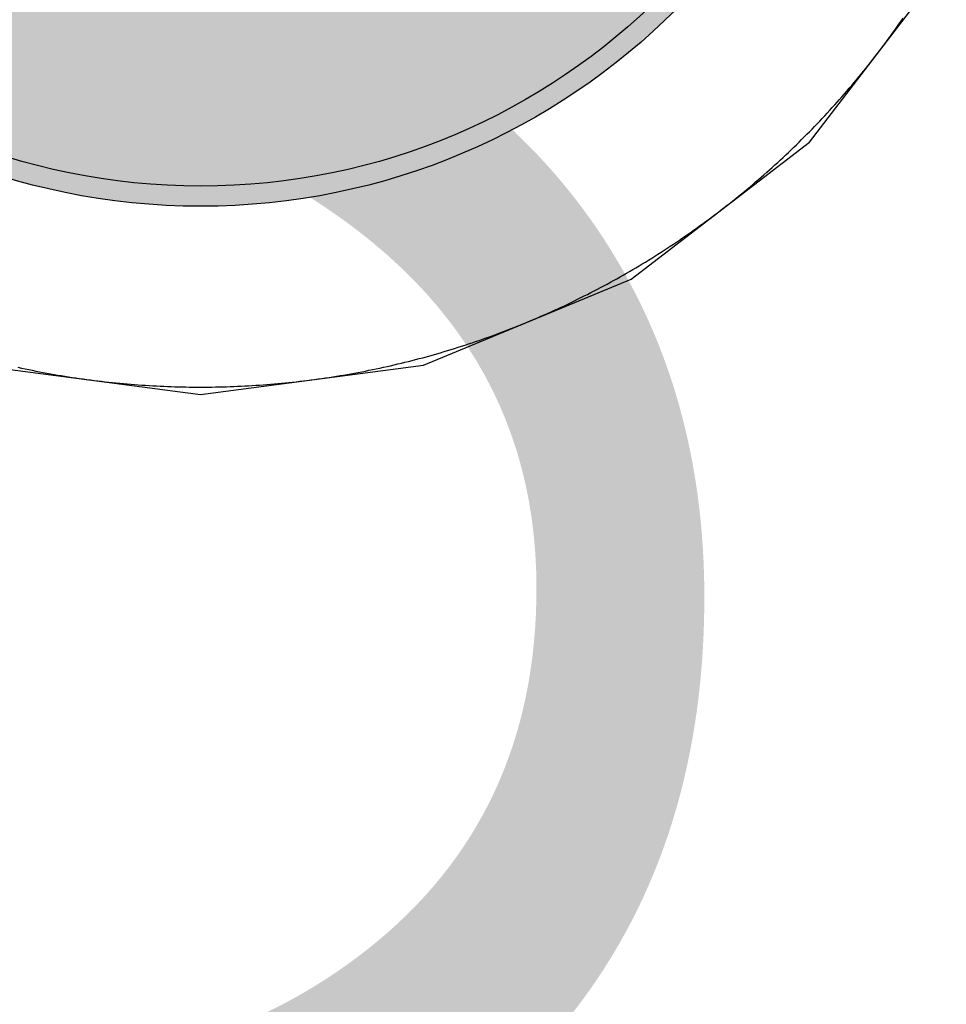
# Model space of a CAD drawing. Header units: millimetres. Extents: x -1.5 to 11.1, y -3 to 5.
# Tile 125 of 256: x 1.041 to 1.0871, y 2.0268 to 2.0758. Entities that reach past the tile are written whole.
import ezdxf

# ---------------------------------------------------------------- set-up
doc = ezdxf.new("R2010")
doc.units = ezdxf.units.MM
doc.header["$MEASUREMENT"] = 0
for name, color, linetype, true_color in [('BottomLayer', 5, 'Continuous', 0x0000ff), ('BottomSolder', 6, 'Continuous', 0xff00ff), ('Metal_2', 7, 'Continuous', 0x7f0000), ('Metal_3', 7, 'Continuous', 0x3f7f00), ('TopLayer', 1, 'Continuous', 0xff0000), ('TopOverlay', 2, 'Continuous', 0xffff00), ('TopSolder', 7, 'Continuous', 0x7f007f)]:
    doc.layers.add(name, color=color, linetype=linetype, true_color=true_color)
doc.styles.add('textstyle90', font='txt')

# ---------------------------------------------------------------- blocks, each defined once
blk = doc.blocks.new('USB_I_________5')
at = {"layer": 'BottomLayer', "true_color": 0x0000ff}
h = blk.add_hatch(color=5, dxfattribs=at)
edge = h.paths.add_edge_path(flags=0)
edge.add_arc((0.4, 0.4), 0.0325, 0, 360)
at = {"layer": 'BottomSolder', "true_color": 0xff00ff}
h = blk.add_hatch(color=6, dxfattribs=at)
edge = h.paths.add_edge_path(flags=0)
edge.add_arc((0.4, 0.4), 0.0335, 0, 360)
at = {"layer": 'Metal_2', "true_color": 0x7f0000}
h = blk.add_hatch(color=16, dxfattribs=at)
edge = h.paths.add_edge_path(flags=0)
edge.add_arc((0.4, 0.4), 0.0325, 0, 360)
at = {"layer": 'Metal_3', "true_color": 0x3f7f00}
h = blk.add_hatch(color=76, dxfattribs=at)
edge = h.paths.add_edge_path(flags=0)
edge.add_arc((0.4, 0.4), 0.0325, 0, 360)
at = {"layer": 'TopLayer', "true_color": 0xff0000}
h = blk.add_hatch(color=1, dxfattribs=at)
edge = h.paths.add_edge_path(flags=0)
edge.add_arc((0.4, 0.4), 0.0325, 0, 360)
at = {"layer": 'TopSolder', "true_color": 0x7f007f}
h = blk.add_hatch(color=216, dxfattribs=at)
edge = h.paths.add_edge_path(flags=0)
edge.add_arc((0.4, 0.4), 0.0335, 0, 360)
at = {"layer": 'BottomLayer', "color": 5, "true_color": 0x0000ff}
blk.add_circle((0.4, 0.4), 0.0325, dxfattribs=at)
at = {"layer": 'BottomSolder', "color": 6, "true_color": 0xff00ff}
blk.add_circle((0.4, 0.4), 0.0335, dxfattribs=at)
at = {"layer": 'Metal_2', "color": 16, "true_color": 0x7f0000}
blk.add_circle((0.4, 0.4), 0.0325, dxfattribs=at)
at = {"layer": 'Metal_3', "color": 76, "true_color": 0x3f7f00}
blk.add_circle((0.4, 0.4), 0.0325, dxfattribs=at)
at = {"layer": 'TopLayer', "color": 1, "true_color": 0xff0000}
blk.add_circle((0.4, 0.4), 0.0325, dxfattribs=at)
at = {"layer": 'TopSolder', "color": 216, "true_color": 0x7f007f}
blk.add_circle((0.4, 0.4), 0.0335, dxfattribs=at)

msp = doc.modelspace()

# ---------------------------------------------------------------- linework, layer by layer
at = {"layer": 'BottomLayer'}
for p, q in [((1.080311, 2.069689), (1.087124, 2.078567)), ((1.071433, 2.062876), (1.080311, 2.069689)), ((1.061095, 2.058594), (1.071433, 2.062876)), ((1.038905, 2.058594), (1.05, 2.057133)), ((1.05, 2.057133), (1.061095, 2.058594))]:
    msp.add_line(p, q, dxfattribs=at)
at = {"layer": 'Metal_2'}
for p, q in [((1.084661, 2.075406), (1.084767, 2.075556)), ((1.084767, 2.075556), (1.084872, 2.075706)), ((1.084872, 2.075706), (1.084977, 2.075857)), ((1.084232, 2.074812), (1.08434, 2.07496)), ((1.08434, 2.07496), (1.084448, 2.075108)), ((1.084448, 2.075108), (1.084555, 2.075257)), ((1.084555, 2.075257), (1.084661, 2.075406)), ((1.083903, 2.074371), (1.084013, 2.074517)), ((1.084013, 2.074517), (1.084123, 2.074664)), ((1.084123, 2.074664), (1.084232, 2.074812)), ((1.083568, 2.073934), (1.08368, 2.074079)), ((1.08368, 2.074079), (1.083792, 2.074225)), ((1.083792, 2.074225), (1.083903, 2.074371)), ((1.083113, 2.073358), (1.083228, 2.073502)), ((1.083228, 2.073502), (1.083342, 2.073645)), ((1.083342, 2.073645), (1.083455, 2.073789)), ((1.083455, 2.073789), (1.083568, 2.073934)), ((1.082766, 2.072932), (1.082882, 2.073074)), ((1.082882, 2.073074), (1.082998, 2.073216)), ((1.082998, 2.073216), (1.083113, 2.073358)), ((1.082294, 2.07237), (1.082412, 2.07251)), ((1.082412, 2.07251), (1.082531, 2.07265)), ((1.082531, 2.07265), (1.082648, 2.072791)), ((1.082648, 2.072791), (1.082766, 2.072932)), ((1.081933, 2.071955), (1.082054, 2.072093)), ((1.082054, 2.072093), (1.082174, 2.072231)), ((1.082174, 2.072231), (1.082294, 2.07237)), ((1.081444, 2.071408), (1.081567, 2.071544)), ((1.081567, 2.071544), (1.08169, 2.07168)), ((1.08169, 2.07168), (1.081812, 2.071817)), ((1.081812, 2.071817), (1.081933, 2.071955)), ((1.081071, 2.071003), (1.081196, 2.071137)), ((1.081196, 2.071137), (1.081321, 2.071272)), ((1.081321, 2.071272), (1.081444, 2.071408)), ((1.080566, 2.070471), (1.080693, 2.070603)), ((1.080693, 2.070603), (1.08082, 2.070736)), ((1.08082, 2.070736), (1.080946, 2.070869)), ((1.080946, 2.070869), (1.081071, 2.071003)), ((1.080052, 2.069948), (1.080181, 2.070078)), ((1.080181, 2.070078), (1.08031, 2.070208)), ((1.08031, 2.070208), (1.080439, 2.07034)), ((1.080439, 2.07034), (1.080566, 2.070471)), ((1.079529, 2.069434), (1.07966, 2.069561)), ((1.07966, 2.069561), (1.079792, 2.06969)), ((1.079792, 2.06969), (1.079922, 2.069818)), ((1.079922, 2.069818), (1.080052, 2.069948)), ((1.079131, 2.069054), (1.079264, 2.06918)), ((1.079264, 2.06918), (1.079397, 2.069307)), ((1.079397, 2.069307), (1.079529, 2.069434)), ((1.078592, 2.068556), (1.078728, 2.068679)), ((1.078728, 2.068679), (1.078863, 2.068804)), ((1.078863, 2.068804), (1.078997, 2.068929)), ((1.078997, 2.068929), (1.079131, 2.069054)), ((1.078045, 2.068067), (1.078183, 2.068188)), ((1.078183, 2.068188), (1.07832, 2.06831)), ((1.07832, 2.06831), (1.078456, 2.068433)), ((1.078456, 2.068433), (1.078592, 2.068556)), ((1.07735, 2.067469), (1.07749, 2.067588)), ((1.07749, 2.067588), (1.07763, 2.067706)), ((1.07763, 2.067706), (1.077769, 2.067826)), ((1.077769, 2.067826), (1.077907, 2.067946)), ((1.077907, 2.067946), (1.078045, 2.068067)), ((1.076784, 2.067002), (1.076926, 2.067118)), ((1.076926, 2.067118), (1.077068, 2.067234)), ((1.077068, 2.067234), (1.077209, 2.067352)), ((1.077209, 2.067352), (1.07735, 2.067469)), ((1.076211, 2.066545), (1.076355, 2.066658)), ((1.076355, 2.066658), (1.076498, 2.066772)), ((1.076498, 2.066772), (1.076642, 2.066887)), ((1.076642, 2.066887), (1.076784, 2.067002)), ((1.075629, 2.066097), (1.075775, 2.066208)), ((1.075775, 2.066208), (1.075921, 2.06632)), ((1.075921, 2.06632), (1.076066, 2.066432)), ((1.076066, 2.066432), (1.076211, 2.066545)), ((1.074892, 2.065552), (1.07504, 2.06566)), ((1.07504, 2.06566), (1.075188, 2.065768)), ((1.075188, 2.065768), (1.075336, 2.065877)), ((1.075336, 2.065877), (1.075483, 2.065987)), ((1.075483, 2.065987), (1.075629, 2.066097)), ((1.074294, 2.065128), (1.074444, 2.065233)), ((1.074444, 2.065233), (1.074594, 2.065339)), ((1.074594, 2.065339), (1.074743, 2.065445)), ((1.074743, 2.065445), (1.074892, 2.065552)), ((1.073535, 2.064612), (1.073688, 2.064713)), ((1.073688, 2.064713), (1.07384, 2.064816)), ((1.07384, 2.064816), (1.073992, 2.064919)), ((1.073992, 2.064919), (1.074143, 2.065023)), ((1.074143, 2.065023), (1.074294, 2.065128)), ((1.072766, 2.064112), (1.072921, 2.064211)), ((1.072921, 2.064211), (1.073075, 2.06431)), ((1.073075, 2.06431), (1.073229, 2.06441)), ((1.073229, 2.06441), (1.073383, 2.06451)), ((1.073383, 2.06451), (1.073535, 2.064612)), ((1.071987, 2.063629), (1.072144, 2.063724)), ((1.072144, 2.063724), (1.0723, 2.06382)), ((1.0723, 2.06382), (1.072456, 2.063917)), ((1.072456, 2.063917), (1.072611, 2.064014)), ((1.072611, 2.064014), (1.072766, 2.064112)), ((1.071197, 2.063163), (1.071356, 2.063255)), ((1.071356, 2.063255), (1.071514, 2.063348)), ((1.071514, 2.063348), (1.071672, 2.063441)), ((1.071672, 2.063441), (1.07183, 2.063535)), ((1.07183, 2.063535), (1.071987, 2.063629)), ((1.070236, 2.062627), (1.070397, 2.062714)), ((1.070397, 2.062714), (1.070558, 2.062803)), ((1.070558, 2.062803), (1.070718, 2.062892)), ((1.070718, 2.062892), (1.070878, 2.062982)), ((1.070878, 2.062982), (1.071038, 2.063072)), ((1.071038, 2.063072), (1.071197, 2.063163)), ((1.069262, 2.062115), (1.069425, 2.062199)), ((1.069425, 2.062199), (1.069588, 2.062283)), ((1.069588, 2.062283), (1.069751, 2.062368)), ((1.069751, 2.062368), (1.069913, 2.062454)), ((1.069913, 2.062454), (1.070075, 2.06254)), ((1.070075, 2.06254), (1.070236, 2.062627)), ((1.068275, 2.06163), (1.06844, 2.061709)), ((1.06844, 2.061709), (1.068605, 2.061789)), ((1.068605, 2.061789), (1.06877, 2.061869)), ((1.06877, 2.061869), (1.068934, 2.061951)), ((1.068934, 2.061951), (1.069098, 2.062033)), ((1.069098, 2.062033), (1.069262, 2.062115)), ((1.067275, 2.061169), (1.067443, 2.061244)), ((1.067443, 2.061244), (1.06761, 2.06132)), ((1.06761, 2.06132), (1.067776, 2.061396)), ((1.067776, 2.061396), (1.067943, 2.061473)), ((1.067943, 2.061473), (1.068109, 2.061551)), ((1.068109, 2.061551), (1.068275, 2.06163)), ((1.066094, 2.060665), (1.066264, 2.060735)), ((1.066264, 2.060735), (1.066433, 2.060806)), ((1.066433, 2.060806), (1.066602, 2.060877)), ((1.066602, 2.060877), (1.066771, 2.060949)), ((1.066771, 2.060949), (1.066939, 2.061022)), ((1.066939, 2.061022), (1.067107, 2.061095)), ((1.067107, 2.061095), (1.067275, 2.061169)), ((1.064899, 2.060197), (1.065071, 2.060262)), ((1.065071, 2.060262), (1.065242, 2.060327)), ((1.065242, 2.060327), (1.065413, 2.060393)), ((1.065413, 2.060393), (1.065584, 2.06046)), ((1.065584, 2.06046), (1.065754, 2.060528)), ((1.065754, 2.060528), (1.065925, 2.060596)), ((1.065925, 2.060596), (1.066094, 2.060665)), ((1.063516, 2.059706), (1.06369, 2.059765)), ((1.06369, 2.059765), (1.063864, 2.059825)), ((1.063864, 2.059825), (1.064037, 2.059885)), ((1.064037, 2.059885), (1.06421, 2.059946)), ((1.06421, 2.059946), (1.064383, 2.060008)), ((1.064383, 2.060008), (1.064555, 2.06007)), ((1.064555, 2.06007), (1.064727, 2.060133)), ((1.064727, 2.060133), (1.064899, 2.060197)), ((1.061942, 2.059212), (1.062118, 2.059264)), ((1.062118, 2.059264), (1.062293, 2.059317)), ((1.062293, 2.059317), (1.062469, 2.05937)), ((1.062469, 2.05937), (1.062644, 2.059424)), ((1.062644, 2.059424), (1.062819, 2.059479)), ((1.062819, 2.059479), (1.062994, 2.059535)), ((1.062994, 2.059535), (1.063168, 2.059591)), ((1.063168, 2.059591), (1.063342, 2.059649)), ((1.063342, 2.059649), (1.063516, 2.059706)), ((1.060171, 2.058735), (1.060349, 2.058779)), ((1.060349, 2.058779), (1.060527, 2.058824)), ((1.060527, 2.058824), (1.060704, 2.05887)), ((1.060704, 2.05887), (1.060882, 2.058917)), ((1.060882, 2.058917), (1.061059, 2.058964)), ((1.061059, 2.058964), (1.061236, 2.059012)), ((1.061236, 2.059012), (1.061413, 2.059061)), ((1.061413, 2.059061), (1.061589, 2.059111)), ((1.061589, 2.059111), (1.061765, 2.059161)), ((1.061765, 2.059161), (1.061942, 2.059212)), ((1.040901, 2.058485), (1.04108, 2.058447)), ((1.04108, 2.058447), (1.041259, 2.058408)), ((1.041259, 2.058408), (1.041439, 2.058371)), ((1.041439, 2.058371), (1.041619, 2.058334)), ((1.041619, 2.058334), (1.041799, 2.058299)), ((1.041799, 2.058299), (1.041979, 2.058264)), ((1.058021, 2.058264), (1.058201, 2.058299)), ((1.058201, 2.058299), (1.058381, 2.058334)), ((1.058381, 2.058334), (1.058561, 2.058371)), ((1.058561, 2.058371), (1.058741, 2.058408)), ((1.058741, 2.058408), (1.05892, 2.058447)), ((1.05892, 2.058447), (1.059099, 2.058485)), ((1.059099, 2.058485), (1.059278, 2.058525)), ((1.059278, 2.058525), (1.059457, 2.058565)), ((1.059457, 2.058565), (1.059636, 2.058607)), ((1.059636, 2.058607), (1.059814, 2.058649)), ((1.059814, 2.058649), (1.059993, 2.058691)), ((1.059993, 2.058691), (1.060171, 2.058735)), ((1.041979, 2.058264), (1.042159, 2.058229)), ((1.042159, 2.058229), (1.042339, 2.058196)), ((1.042339, 2.058196), (1.04252, 2.058163)), ((1.04252, 2.058163), (1.0427, 2.058132)), ((1.0427, 2.058132), (1.042881, 2.0581)), ((1.042881, 2.0581), (1.043062, 2.05807)), ((1.043062, 2.05807), (1.043243, 2.058041)), ((1.043243, 2.058041), (1.043424, 2.058012)), ((1.043424, 2.058012), (1.043605, 2.057984)), ((1.043605, 2.057984), (1.043787, 2.057956)), ((1.043787, 2.057956), (1.043968, 2.05793)), ((1.043968, 2.05793), (1.04415, 2.057904)), ((1.04415, 2.057904), (1.044331, 2.05788)), ((1.044331, 2.05788), (1.044513, 2.057856)), ((1.044513, 2.057856), (1.044695, 2.057832)), ((1.044695, 2.057832), (1.044877, 2.05781)), ((1.044877, 2.05781), (1.045059, 2.057788)), ((1.045059, 2.057788), (1.045241, 2.057767)), ((1.054758, 2.057767), (1.054941, 2.057788)), ((1.054941, 2.057788), (1.055123, 2.05781)), ((1.055123, 2.05781), (1.055305, 2.057832)), ((1.055305, 2.057832), (1.055487, 2.057856)), ((1.055487, 2.057856), (1.055669, 2.05788)), ((1.055669, 2.05788), (1.05585, 2.057904)), ((1.05585, 2.057904), (1.056032, 2.05793)), ((1.056032, 2.05793), (1.056213, 2.057956)), ((1.056213, 2.057956), (1.056395, 2.057984)), ((1.056395, 2.057984), (1.056576, 2.058012)), ((1.056576, 2.058012), (1.056757, 2.058041)), ((1.056757, 2.058041), (1.056938, 2.05807)), ((1.056938, 2.05807), (1.057119, 2.0581)), ((1.057119, 2.0581), (1.0573, 2.058132)), ((1.0573, 2.058132), (1.05748, 2.058163)), ((1.05748, 2.058163), (1.057661, 2.058196)), ((1.057661, 2.058196), (1.057841, 2.058229)), ((1.057841, 2.058229), (1.058021, 2.058264)), ((1.045241, 2.057767), (1.045424, 2.057747)), ((1.045424, 2.057747), (1.045606, 2.057728)), ((1.045606, 2.057728), (1.045789, 2.057709)), ((1.045789, 2.057709), (1.045971, 2.057691)), ((1.045971, 2.057691), (1.046154, 2.057674)), ((1.046154, 2.057674), (1.046337, 2.057658)), ((1.046337, 2.057658), (1.046519, 2.057643)), ((1.046519, 2.057643), (1.046702, 2.057628)), ((1.046702, 2.057628), (1.046885, 2.057614)), ((1.046885, 2.057614), (1.047068, 2.057601)), ((1.047068, 2.057601), (1.047251, 2.057589)), ((1.047251, 2.057589), (1.047434, 2.057577)), ((1.047434, 2.057577), (1.047617, 2.057567)), ((1.047617, 2.057567), (1.0478, 2.057557)), ((1.0478, 2.057557), (1.047983, 2.057548)), ((1.047983, 2.057548), (1.048167, 2.057539)), ((1.048167, 2.057539), (1.04835, 2.057532)), ((1.04835, 2.057532), (1.048533, 2.057525)), ((1.048533, 2.057525), (1.048716, 2.057519)), ((1.048716, 2.057519), (1.0489, 2.057514)), ((1.0489, 2.057514), (1.049083, 2.05751)), ((1.049083, 2.05751), (1.049266, 2.057506)), ((1.049266, 2.057506), (1.04945, 2.057504)), ((1.04945, 2.057504), (1.049633, 2.057501)), ((1.049633, 2.057501), (1.049817, 2.0575)), ((1.049817, 2.0575), (1.05, 2.0575)), ((1.05, 2.0575), (1.050183, 2.0575)), ((1.050183, 2.0575), (1.050367, 2.057501)), ((1.050367, 2.057501), (1.05055, 2.057504)), ((1.05055, 2.057504), (1.050734, 2.057506)), ((1.050734, 2.057506), (1.050917, 2.05751)), ((1.050917, 2.05751), (1.0511, 2.057514)), ((1.0511, 2.057514), (1.051284, 2.057519)), ((1.051284, 2.057519), (1.051467, 2.057525)), ((1.051467, 2.057525), (1.05165, 2.057532)), ((1.05165, 2.057532), (1.051834, 2.057539)), ((1.051834, 2.057539), (1.052017, 2.057548)), ((1.052017, 2.057548), (1.0522, 2.057557)), ((1.0522, 2.057557), (1.052383, 2.057567)), ((1.052383, 2.057567), (1.052566, 2.057577)), ((1.052566, 2.057577), (1.052749, 2.057589)), ((1.052749, 2.057589), (1.052932, 2.057601)), ((1.052932, 2.057601), (1.053115, 2.057614)), ((1.053115, 2.057614), (1.053298, 2.057628)), ((1.053298, 2.057628), (1.053481, 2.057643)), ((1.053481, 2.057643), (1.053664, 2.057658)), ((1.053664, 2.057658), (1.053846, 2.057674)), ((1.053846, 2.057674), (1.054029, 2.057691)), ((1.054029, 2.057691), (1.054211, 2.057709)), ((1.054211, 2.057709), (1.054394, 2.057728)), ((1.054394, 2.057728), (1.054576, 2.057747)), ((1.054576, 2.057747), (1.054758, 2.057767))]:
    msp.add_line(p, q, dxfattribs=at)
at = {"layer": 'Metal_3'}
for p, q in [((1.084661, 2.075406), (1.084767, 2.075556)), ((1.084767, 2.075556), (1.084872, 2.075706)), ((1.084872, 2.075706), (1.084977, 2.075857)), ((1.084232, 2.074812), (1.08434, 2.07496)), ((1.08434, 2.07496), (1.084448, 2.075108)), ((1.084448, 2.075108), (1.084555, 2.075257)), ((1.084555, 2.075257), (1.084661, 2.075406)), ((1.083903, 2.074371), (1.084013, 2.074517)), ((1.084013, 2.074517), (1.084123, 2.074664)), ((1.084123, 2.074664), (1.084232, 2.074812)), ((1.083568, 2.073934), (1.08368, 2.074079)), ((1.08368, 2.074079), (1.083792, 2.074225)), ((1.083792, 2.074225), (1.083903, 2.074371)), ((1.083113, 2.073358), (1.083228, 2.073502)), ((1.083228, 2.073502), (1.083342, 2.073645)), ((1.083342, 2.073645), (1.083455, 2.073789)), ((1.083455, 2.073789), (1.083568, 2.073934)), ((1.082766, 2.072932), (1.082882, 2.073074)), ((1.082882, 2.073074), (1.082998, 2.073216)), ((1.082998, 2.073216), (1.083113, 2.073358)), ((1.082294, 2.07237), (1.082412, 2.07251)), ((1.082412, 2.07251), (1.082531, 2.07265)), ((1.082531, 2.07265), (1.082648, 2.072791)), ((1.082648, 2.072791), (1.082766, 2.072932)), ((1.081933, 2.071955), (1.082054, 2.072093)), ((1.082054, 2.072093), (1.082174, 2.072231)), ((1.082174, 2.072231), (1.082294, 2.07237)), ((1.081444, 2.071408), (1.081567, 2.071544)), ((1.081567, 2.071544), (1.08169, 2.07168)), ((1.08169, 2.07168), (1.081812, 2.071817)), ((1.081812, 2.071817), (1.081933, 2.071955)), ((1.081071, 2.071003), (1.081196, 2.071137)), ((1.081196, 2.071137), (1.081321, 2.071272)), ((1.081321, 2.071272), (1.081444, 2.071408)), ((1.080566, 2.070471), (1.080693, 2.070603)), ((1.080693, 2.070603), (1.08082, 2.070736)), ((1.08082, 2.070736), (1.080946, 2.070869)), ((1.080946, 2.070869), (1.081071, 2.071003)), ((1.080052, 2.069948), (1.080181, 2.070078)), ((1.080181, 2.070078), (1.08031, 2.070208)), ((1.08031, 2.070208), (1.080439, 2.07034)), ((1.080439, 2.07034), (1.080566, 2.070471)), ((1.079529, 2.069434), (1.07966, 2.069561)), ((1.07966, 2.069561), (1.079792, 2.06969)), ((1.079792, 2.06969), (1.079922, 2.069818)), ((1.079922, 2.069818), (1.080052, 2.069948)), ((1.079131, 2.069054), (1.079264, 2.06918)), ((1.079264, 2.06918), (1.079397, 2.069307)), ((1.079397, 2.069307), (1.079529, 2.069434)), ((1.078592, 2.068556), (1.078728, 2.068679)), ((1.078728, 2.068679), (1.078863, 2.068804)), ((1.078863, 2.068804), (1.078997, 2.068929)), ((1.078997, 2.068929), (1.079131, 2.069054)), ((1.078045, 2.068067), (1.078183, 2.068188)), ((1.078183, 2.068188), (1.07832, 2.06831)), ((1.07832, 2.06831), (1.078456, 2.068433)), ((1.078456, 2.068433), (1.078592, 2.068556)), ((1.07735, 2.067469), (1.07749, 2.067588)), ((1.07749, 2.067588), (1.07763, 2.067706)), ((1.07763, 2.067706), (1.077769, 2.067826)), ((1.077769, 2.067826), (1.077907, 2.067946)), ((1.077907, 2.067946), (1.078045, 2.068067)), ((1.076784, 2.067002), (1.076926, 2.067118)), ((1.076926, 2.067118), (1.077068, 2.067234)), ((1.077068, 2.067234), (1.077209, 2.067352)), ((1.077209, 2.067352), (1.07735, 2.067469)), ((1.076211, 2.066545), (1.076355, 2.066658)), ((1.076355, 2.066658), (1.076498, 2.066772)), ((1.076498, 2.066772), (1.076642, 2.066887)), ((1.076642, 2.066887), (1.076784, 2.067002)), ((1.075629, 2.066097), (1.075775, 2.066208)), ((1.075775, 2.066208), (1.075921, 2.06632)), ((1.075921, 2.06632), (1.076066, 2.066432)), ((1.076066, 2.066432), (1.076211, 2.066545)), ((1.074892, 2.065552), (1.07504, 2.06566)), ((1.07504, 2.06566), (1.075188, 2.065768)), ((1.075188, 2.065768), (1.075336, 2.065877)), ((1.075336, 2.065877), (1.075483, 2.065987)), ((1.075483, 2.065987), (1.075629, 2.066097)), ((1.074294, 2.065128), (1.074444, 2.065233)), ((1.074444, 2.065233), (1.074594, 2.065339)), ((1.074594, 2.065339), (1.074743, 2.065445)), ((1.074743, 2.065445), (1.074892, 2.065552)), ((1.073535, 2.064612), (1.073688, 2.064713)), ((1.073688, 2.064713), (1.07384, 2.064816)), ((1.07384, 2.064816), (1.073992, 2.064919)), ((1.073992, 2.064919), (1.074143, 2.065023)), ((1.074143, 2.065023), (1.074294, 2.065128)), ((1.072766, 2.064112), (1.072921, 2.064211)), ((1.072921, 2.064211), (1.073075, 2.06431)), ((1.073075, 2.06431), (1.073229, 2.06441)), ((1.073229, 2.06441), (1.073383, 2.06451)), ((1.073383, 2.06451), (1.073535, 2.064612)), ((1.071987, 2.063629), (1.072144, 2.063724)), ((1.072144, 2.063724), (1.0723, 2.06382)), ((1.0723, 2.06382), (1.072456, 2.063917)), ((1.072456, 2.063917), (1.072611, 2.064014)), ((1.072611, 2.064014), (1.072766, 2.064112)), ((1.071197, 2.063163), (1.071356, 2.063255)), ((1.071356, 2.063255), (1.071514, 2.063348)), ((1.071514, 2.063348), (1.071672, 2.063441)), ((1.071672, 2.063441), (1.07183, 2.063535)), ((1.07183, 2.063535), (1.071987, 2.063629)), ((1.070236, 2.062627), (1.070397, 2.062714)), ((1.070397, 2.062714), (1.070558, 2.062803)), ((1.070558, 2.062803), (1.070718, 2.062892)), ((1.070718, 2.062892), (1.070878, 2.062982)), ((1.070878, 2.062982), (1.071038, 2.063072)), ((1.071038, 2.063072), (1.071197, 2.063163)), ((1.069262, 2.062115), (1.069425, 2.062199)), ((1.069425, 2.062199), (1.069588, 2.062283)), ((1.069588, 2.062283), (1.069751, 2.062368)), ((1.069751, 2.062368), (1.069913, 2.062454)), ((1.069913, 2.062454), (1.070075, 2.06254)), ((1.070075, 2.06254), (1.070236, 2.062627)), ((1.068275, 2.06163), (1.06844, 2.061709)), ((1.06844, 2.061709), (1.068605, 2.061789)), ((1.068605, 2.061789), (1.06877, 2.061869)), ((1.06877, 2.061869), (1.068934, 2.061951)), ((1.068934, 2.061951), (1.069098, 2.062033)), ((1.069098, 2.062033), (1.069262, 2.062115)), ((1.067275, 2.061169), (1.067443, 2.061244)), ((1.067443, 2.061244), (1.06761, 2.06132)), ((1.06761, 2.06132), (1.067776, 2.061396)), ((1.067776, 2.061396), (1.067943, 2.061473)), ((1.067943, 2.061473), (1.068109, 2.061551)), ((1.068109, 2.061551), (1.068275, 2.06163)), ((1.066094, 2.060665), (1.066264, 2.060735)), ((1.066264, 2.060735), (1.066433, 2.060806)), ((1.066433, 2.060806), (1.066602, 2.060877)), ((1.066602, 2.060877), (1.066771, 2.060949)), ((1.066771, 2.060949), (1.066939, 2.061022)), ((1.066939, 2.061022), (1.067107, 2.061095)), ((1.067107, 2.061095), (1.067275, 2.061169)), ((1.064899, 2.060197), (1.065071, 2.060262)), ((1.065071, 2.060262), (1.065242, 2.060327)), ((1.065242, 2.060327), (1.065413, 2.060393)), ((1.065413, 2.060393), (1.065584, 2.06046)), ((1.065584, 2.06046), (1.065754, 2.060528)), ((1.065754, 2.060528), (1.065925, 2.060596)), ((1.065925, 2.060596), (1.066094, 2.060665)), ((1.063516, 2.059706), (1.06369, 2.059765)), ((1.06369, 2.059765), (1.063864, 2.059825)), ((1.063864, 2.059825), (1.064037, 2.059885)), ((1.064037, 2.059885), (1.06421, 2.059946)), ((1.06421, 2.059946), (1.064383, 2.060008)), ((1.064383, 2.060008), (1.064555, 2.06007)), ((1.064555, 2.06007), (1.064727, 2.060133)), ((1.064727, 2.060133), (1.064899, 2.060197)), ((1.061942, 2.059212), (1.062118, 2.059264)), ((1.062118, 2.059264), (1.062293, 2.059317)), ((1.062293, 2.059317), (1.062469, 2.05937)), ((1.062469, 2.05937), (1.062644, 2.059424)), ((1.062644, 2.059424), (1.062819, 2.059479)), ((1.062819, 2.059479), (1.062994, 2.059535)), ((1.062994, 2.059535), (1.063168, 2.059591)), ((1.063168, 2.059591), (1.063342, 2.059649)), ((1.063342, 2.059649), (1.063516, 2.059706)), ((1.060171, 2.058735), (1.060349, 2.058779)), ((1.060349, 2.058779), (1.060527, 2.058824)), ((1.060527, 2.058824), (1.060704, 2.05887)), ((1.060704, 2.05887), (1.060882, 2.058917)), ((1.060882, 2.058917), (1.061059, 2.058964)), ((1.061059, 2.058964), (1.061236, 2.059012)), ((1.061236, 2.059012), (1.061413, 2.059061)), ((1.061413, 2.059061), (1.061589, 2.059111)), ((1.061589, 2.059111), (1.061765, 2.059161)), ((1.061765, 2.059161), (1.061942, 2.059212)), ((1.040901, 2.058485), (1.04108, 2.058447)), ((1.04108, 2.058447), (1.041259, 2.058408)), ((1.041259, 2.058408), (1.041439, 2.058371)), ((1.041439, 2.058371), (1.041619, 2.058334)), ((1.041619, 2.058334), (1.041799, 2.058299)), ((1.041799, 2.058299), (1.041979, 2.058264)), ((1.058021, 2.058264), (1.058201, 2.058299)), ((1.058201, 2.058299), (1.058381, 2.058334)), ((1.058381, 2.058334), (1.058561, 2.058371)), ((1.058561, 2.058371), (1.058741, 2.058408)), ((1.058741, 2.058408), (1.05892, 2.058447)), ((1.05892, 2.058447), (1.059099, 2.058485)), ((1.059099, 2.058485), (1.059278, 2.058525)), ((1.059278, 2.058525), (1.059457, 2.058565)), ((1.059457, 2.058565), (1.059636, 2.058607)), ((1.059636, 2.058607), (1.059814, 2.058649)), ((1.059814, 2.058649), (1.059993, 2.058691)), ((1.059993, 2.058691), (1.060171, 2.058735)), ((1.041979, 2.058264), (1.042159, 2.058229)), ((1.042159, 2.058229), (1.042339, 2.058196)), ((1.042339, 2.058196), (1.04252, 2.058163)), ((1.04252, 2.058163), (1.0427, 2.058132)), ((1.0427, 2.058132), (1.042881, 2.0581)), ((1.042881, 2.0581), (1.043062, 2.05807)), ((1.043062, 2.05807), (1.043243, 2.058041)), ((1.043243, 2.058041), (1.043424, 2.058012)), ((1.043424, 2.058012), (1.043605, 2.057984)), ((1.043605, 2.057984), (1.043787, 2.057956)), ((1.043787, 2.057956), (1.043968, 2.05793)), ((1.043968, 2.05793), (1.04415, 2.057904)), ((1.04415, 2.057904), (1.044331, 2.05788)), ((1.044331, 2.05788), (1.044513, 2.057856)), ((1.044513, 2.057856), (1.044695, 2.057832)), ((1.044695, 2.057832), (1.044877, 2.05781)), ((1.044877, 2.05781), (1.045059, 2.057788)), ((1.045059, 2.057788), (1.045241, 2.057767)), ((1.054758, 2.057767), (1.054941, 2.057788)), ((1.054941, 2.057788), (1.055123, 2.05781)), ((1.055123, 2.05781), (1.055305, 2.057832)), ((1.055305, 2.057832), (1.055487, 2.057856)), ((1.055487, 2.057856), (1.055669, 2.05788)), ((1.055669, 2.05788), (1.05585, 2.057904)), ((1.05585, 2.057904), (1.056032, 2.05793)), ((1.056032, 2.05793), (1.056213, 2.057956)), ((1.056213, 2.057956), (1.056395, 2.057984)), ((1.056395, 2.057984), (1.056576, 2.058012)), ((1.056576, 2.058012), (1.056757, 2.058041)), ((1.056757, 2.058041), (1.056938, 2.05807)), ((1.056938, 2.05807), (1.057119, 2.0581)), ((1.057119, 2.0581), (1.0573, 2.058132)), ((1.0573, 2.058132), (1.05748, 2.058163)), ((1.05748, 2.058163), (1.057661, 2.058196)), ((1.057661, 2.058196), (1.057841, 2.058229)), ((1.057841, 2.058229), (1.058021, 2.058264)), ((1.045241, 2.057767), (1.045424, 2.057747)), ((1.045424, 2.057747), (1.045606, 2.057728)), ((1.045606, 2.057728), (1.045789, 2.057709)), ((1.045789, 2.057709), (1.045971, 2.057691)), ((1.045971, 2.057691), (1.046154, 2.057674)), ((1.046154, 2.057674), (1.046337, 2.057658)), ((1.046337, 2.057658), (1.046519, 2.057643)), ((1.046519, 2.057643), (1.046702, 2.057628)), ((1.046702, 2.057628), (1.046885, 2.057614)), ((1.046885, 2.057614), (1.047068, 2.057601)), ((1.047068, 2.057601), (1.047251, 2.057589)), ((1.047251, 2.057589), (1.047434, 2.057577)), ((1.047434, 2.057577), (1.047617, 2.057567)), ((1.047617, 2.057567), (1.0478, 2.057557)), ((1.0478, 2.057557), (1.047983, 2.057548)), ((1.047983, 2.057548), (1.048167, 2.057539)), ((1.048167, 2.057539), (1.04835, 2.057532)), ((1.04835, 2.057532), (1.048533, 2.057525)), ((1.048533, 2.057525), (1.048716, 2.057519)), ((1.048716, 2.057519), (1.0489, 2.057514)), ((1.0489, 2.057514), (1.049083, 2.05751)), ((1.049083, 2.05751), (1.049266, 2.057506)), ((1.049266, 2.057506), (1.04945, 2.057504)), ((1.04945, 2.057504), (1.049633, 2.057501)), ((1.049633, 2.057501), (1.049817, 2.0575)), ((1.049817, 2.0575), (1.05, 2.0575)), ((1.05, 2.0575), (1.050183, 2.0575)), ((1.050183, 2.0575), (1.050367, 2.057501)), ((1.050367, 2.057501), (1.05055, 2.057504)), ((1.05055, 2.057504), (1.050734, 2.057506)), ((1.050734, 2.057506), (1.050917, 2.05751)), ((1.050917, 2.05751), (1.0511, 2.057514)), ((1.0511, 2.057514), (1.051284, 2.057519)), ((1.051284, 2.057519), (1.051467, 2.057525)), ((1.051467, 2.057525), (1.05165, 2.057532)), ((1.05165, 2.057532), (1.051834, 2.057539)), ((1.051834, 2.057539), (1.052017, 2.057548)), ((1.052017, 2.057548), (1.0522, 2.057557)), ((1.0522, 2.057557), (1.052383, 2.057567)), ((1.052383, 2.057567), (1.052566, 2.057577)), ((1.052566, 2.057577), (1.052749, 2.057589)), ((1.052749, 2.057589), (1.052932, 2.057601)), ((1.052932, 2.057601), (1.053115, 2.057614)), ((1.053115, 2.057614), (1.053298, 2.057628)), ((1.053298, 2.057628), (1.053481, 2.057643)), ((1.053481, 2.057643), (1.053664, 2.057658)), ((1.053664, 2.057658), (1.053846, 2.057674)), ((1.053846, 2.057674), (1.054029, 2.057691)), ((1.054029, 2.057691), (1.054211, 2.057709)), ((1.054211, 2.057709), (1.054394, 2.057728)), ((1.054394, 2.057728), (1.054576, 2.057747)), ((1.054576, 2.057747), (1.054758, 2.057767))]:
    msp.add_line(p, q, dxfattribs=at)
at = {"layer": 'TopLayer'}
for p, q in [((1.084661, 2.075406), (1.084767, 2.075556)), ((1.084767, 2.075556), (1.084872, 2.075706)), ((1.084872, 2.075706), (1.084977, 2.075857)), ((1.084232, 2.074812), (1.08434, 2.07496)), ((1.08434, 2.07496), (1.084448, 2.075108)), ((1.084448, 2.075108), (1.084555, 2.075257)), ((1.084555, 2.075257), (1.084661, 2.075406)), ((1.083903, 2.074371), (1.084013, 2.074517)), ((1.084013, 2.074517), (1.084123, 2.074664)), ((1.084123, 2.074664), (1.084232, 2.074812)), ((1.083568, 2.073934), (1.08368, 2.074079)), ((1.08368, 2.074079), (1.083792, 2.074225)), ((1.083792, 2.074225), (1.083903, 2.074371)), ((1.083113, 2.073358), (1.083228, 2.073502)), ((1.083228, 2.073502), (1.083342, 2.073645)), ((1.083342, 2.073645), (1.083455, 2.073789)), ((1.083455, 2.073789), (1.083568, 2.073934)), ((1.082766, 2.072932), (1.082882, 2.073074)), ((1.082882, 2.073074), (1.082998, 2.073216)), ((1.082998, 2.073216), (1.083113, 2.073358)), ((1.082294, 2.07237), (1.082412, 2.07251)), ((1.082412, 2.07251), (1.082531, 2.07265)), ((1.082531, 2.07265), (1.082648, 2.072791)), ((1.082648, 2.072791), (1.082766, 2.072932)), ((1.081933, 2.071955), (1.082054, 2.072093)), ((1.082054, 2.072093), (1.082174, 2.072231)), ((1.082174, 2.072231), (1.082294, 2.07237)), ((1.081444, 2.071408), (1.081567, 2.071544)), ((1.081567, 2.071544), (1.08169, 2.07168)), ((1.08169, 2.07168), (1.081812, 2.071817)), ((1.081812, 2.071817), (1.081933, 2.071955)), ((1.081071, 2.071003), (1.081196, 2.071137)), ((1.081196, 2.071137), (1.081321, 2.071272)), ((1.081321, 2.071272), (1.081444, 2.071408)), ((1.080566, 2.070471), (1.080693, 2.070603)), ((1.080693, 2.070603), (1.08082, 2.070736)), ((1.08082, 2.070736), (1.080946, 2.070869)), ((1.080946, 2.070869), (1.081071, 2.071003)), ((1.080052, 2.069948), (1.080181, 2.070078)), ((1.080181, 2.070078), (1.08031, 2.070208)), ((1.08031, 2.070208), (1.080439, 2.07034)), ((1.080439, 2.07034), (1.080566, 2.070471)), ((1.079529, 2.069434), (1.07966, 2.069561)), ((1.07966, 2.069561), (1.079792, 2.06969)), ((1.079792, 2.06969), (1.079922, 2.069818)), ((1.079922, 2.069818), (1.080052, 2.069948)), ((1.079131, 2.069054), (1.079264, 2.06918)), ((1.079264, 2.06918), (1.079397, 2.069307)), ((1.079397, 2.069307), (1.079529, 2.069434)), ((1.078592, 2.068556), (1.078728, 2.068679)), ((1.078728, 2.068679), (1.078863, 2.068804)), ((1.078863, 2.068804), (1.078997, 2.068929)), ((1.078997, 2.068929), (1.079131, 2.069054)), ((1.078045, 2.068067), (1.078183, 2.068188)), ((1.078183, 2.068188), (1.07832, 2.06831)), ((1.07832, 2.06831), (1.078456, 2.068433)), ((1.078456, 2.068433), (1.078592, 2.068556)), ((1.07735, 2.067469), (1.07749, 2.067588)), ((1.07749, 2.067588), (1.07763, 2.067706)), ((1.07763, 2.067706), (1.077769, 2.067826)), ((1.077769, 2.067826), (1.077907, 2.067946)), ((1.077907, 2.067946), (1.078045, 2.068067)), ((1.076784, 2.067002), (1.076926, 2.067118)), ((1.076926, 2.067118), (1.077068, 2.067234)), ((1.077068, 2.067234), (1.077209, 2.067352)), ((1.077209, 2.067352), (1.07735, 2.067469)), ((1.076211, 2.066545), (1.076355, 2.066658)), ((1.076355, 2.066658), (1.076498, 2.066772)), ((1.076498, 2.066772), (1.076642, 2.066887)), ((1.076642, 2.066887), (1.076784, 2.067002)), ((1.075629, 2.066097), (1.075775, 2.066208)), ((1.075775, 2.066208), (1.075921, 2.06632)), ((1.075921, 2.06632), (1.076066, 2.066432)), ((1.076066, 2.066432), (1.076211, 2.066545)), ((1.074892, 2.065552), (1.07504, 2.06566)), ((1.07504, 2.06566), (1.075188, 2.065768)), ((1.075188, 2.065768), (1.075336, 2.065877)), ((1.075336, 2.065877), (1.075483, 2.065987)), ((1.075483, 2.065987), (1.075629, 2.066097)), ((1.074294, 2.065128), (1.074444, 2.065233)), ((1.074444, 2.065233), (1.074594, 2.065339)), ((1.074594, 2.065339), (1.074743, 2.065445)), ((1.074743, 2.065445), (1.074892, 2.065552)), ((1.073535, 2.064612), (1.073688, 2.064713)), ((1.073688, 2.064713), (1.07384, 2.064816)), ((1.07384, 2.064816), (1.073992, 2.064919)), ((1.073992, 2.064919), (1.074143, 2.065023)), ((1.074143, 2.065023), (1.074294, 2.065128)), ((1.072766, 2.064112), (1.072921, 2.064211)), ((1.072921, 2.064211), (1.073075, 2.06431)), ((1.073075, 2.06431), (1.073229, 2.06441)), ((1.073229, 2.06441), (1.073383, 2.06451)), ((1.073383, 2.06451), (1.073535, 2.064612)), ((1.071987, 2.063629), (1.072144, 2.063724)), ((1.072144, 2.063724), (1.0723, 2.06382)), ((1.0723, 2.06382), (1.072456, 2.063917)), ((1.072456, 2.063917), (1.072611, 2.064014)), ((1.072611, 2.064014), (1.072766, 2.064112)), ((1.071197, 2.063163), (1.071356, 2.063255)), ((1.071356, 2.063255), (1.071514, 2.063348)), ((1.071514, 2.063348), (1.071672, 2.063441)), ((1.071672, 2.063441), (1.07183, 2.063535)), ((1.07183, 2.063535), (1.071987, 2.063629)), ((1.070236, 2.062627), (1.070397, 2.062714)), ((1.070397, 2.062714), (1.070558, 2.062803)), ((1.070558, 2.062803), (1.070718, 2.062892)), ((1.070718, 2.062892), (1.070878, 2.062982)), ((1.070878, 2.062982), (1.071038, 2.063072)), ((1.071038, 2.063072), (1.071197, 2.063163)), ((1.069262, 2.062115), (1.069425, 2.062199)), ((1.069425, 2.062199), (1.069588, 2.062283)), ((1.069588, 2.062283), (1.069751, 2.062368)), ((1.069751, 2.062368), (1.069913, 2.062454)), ((1.069913, 2.062454), (1.070075, 2.06254)), ((1.070075, 2.06254), (1.070236, 2.062627)), ((1.068275, 2.06163), (1.06844, 2.061709)), ((1.06844, 2.061709), (1.068605, 2.061789)), ((1.068605, 2.061789), (1.06877, 2.061869)), ((1.06877, 2.061869), (1.068934, 2.061951)), ((1.068934, 2.061951), (1.069098, 2.062033)), ((1.069098, 2.062033), (1.069262, 2.062115)), ((1.067275, 2.061169), (1.067443, 2.061244)), ((1.067443, 2.061244), (1.06761, 2.06132)), ((1.06761, 2.06132), (1.067776, 2.061396)), ((1.067776, 2.061396), (1.067943, 2.061473)), ((1.067943, 2.061473), (1.068109, 2.061551)), ((1.068109, 2.061551), (1.068275, 2.06163)), ((1.066094, 2.060665), (1.066264, 2.060735)), ((1.066264, 2.060735), (1.066433, 2.060806)), ((1.066433, 2.060806), (1.066602, 2.060877)), ((1.066602, 2.060877), (1.066771, 2.060949)), ((1.066771, 2.060949), (1.066939, 2.061022)), ((1.066939, 2.061022), (1.067107, 2.061095)), ((1.067107, 2.061095), (1.067275, 2.061169)), ((1.064899, 2.060197), (1.065071, 2.060262)), ((1.065071, 2.060262), (1.065242, 2.060327)), ((1.065242, 2.060327), (1.065413, 2.060393)), ((1.065413, 2.060393), (1.065584, 2.06046)), ((1.065584, 2.06046), (1.065754, 2.060528)), ((1.065754, 2.060528), (1.065925, 2.060596)), ((1.065925, 2.060596), (1.066094, 2.060665)), ((1.063516, 2.059706), (1.06369, 2.059765)), ((1.06369, 2.059765), (1.063864, 2.059825)), ((1.063864, 2.059825), (1.064037, 2.059885)), ((1.064037, 2.059885), (1.06421, 2.059946)), ((1.06421, 2.059946), (1.064383, 2.060008)), ((1.064383, 2.060008), (1.064555, 2.06007)), ((1.064555, 2.06007), (1.064727, 2.060133)), ((1.064727, 2.060133), (1.064899, 2.060197)), ((1.061942, 2.059212), (1.062118, 2.059264)), ((1.062118, 2.059264), (1.062293, 2.059317)), ((1.062293, 2.059317), (1.062469, 2.05937)), ((1.062469, 2.05937), (1.062644, 2.059424)), ((1.062644, 2.059424), (1.062819, 2.059479)), ((1.062819, 2.059479), (1.062994, 2.059535)), ((1.062994, 2.059535), (1.063168, 2.059591)), ((1.063168, 2.059591), (1.063342, 2.059649)), ((1.063342, 2.059649), (1.063516, 2.059706)), ((1.060171, 2.058735), (1.060349, 2.058779)), ((1.060349, 2.058779), (1.060527, 2.058824)), ((1.060527, 2.058824), (1.060704, 2.05887)), ((1.060704, 2.05887), (1.060882, 2.058917)), ((1.060882, 2.058917), (1.061059, 2.058964)), ((1.061059, 2.058964), (1.061236, 2.059012)), ((1.061236, 2.059012), (1.061413, 2.059061)), ((1.061413, 2.059061), (1.061589, 2.059111)), ((1.061589, 2.059111), (1.061765, 2.059161)), ((1.061765, 2.059161), (1.061942, 2.059212)), ((1.040901, 2.058485), (1.04108, 2.058447)), ((1.04108, 2.058447), (1.041259, 2.058408)), ((1.041259, 2.058408), (1.041439, 2.058371)), ((1.041439, 2.058371), (1.041619, 2.058334)), ((1.041619, 2.058334), (1.041799, 2.058299)), ((1.041799, 2.058299), (1.041979, 2.058264)), ((1.058021, 2.058264), (1.058201, 2.058299)), ((1.058201, 2.058299), (1.058381, 2.058334)), ((1.058381, 2.058334), (1.058561, 2.058371)), ((1.058561, 2.058371), (1.058741, 2.058408)), ((1.058741, 2.058408), (1.05892, 2.058447)), ((1.05892, 2.058447), (1.059099, 2.058485)), ((1.059099, 2.058485), (1.059278, 2.058525)), ((1.059278, 2.058525), (1.059457, 2.058565)), ((1.059457, 2.058565), (1.059636, 2.058607)), ((1.059636, 2.058607), (1.059814, 2.058649)), ((1.059814, 2.058649), (1.059993, 2.058691)), ((1.059993, 2.058691), (1.060171, 2.058735)), ((1.041979, 2.058264), (1.042159, 2.058229)), ((1.042159, 2.058229), (1.042339, 2.058196)), ((1.042339, 2.058196), (1.04252, 2.058163)), ((1.04252, 2.058163), (1.0427, 2.058132)), ((1.0427, 2.058132), (1.042881, 2.0581)), ((1.042881, 2.0581), (1.043062, 2.05807)), ((1.043062, 2.05807), (1.043243, 2.058041)), ((1.043243, 2.058041), (1.043424, 2.058012)), ((1.043424, 2.058012), (1.043605, 2.057984)), ((1.043605, 2.057984), (1.043787, 2.057956)), ((1.043787, 2.057956), (1.043968, 2.05793)), ((1.043968, 2.05793), (1.04415, 2.057904)), ((1.04415, 2.057904), (1.044331, 2.05788)), ((1.044331, 2.05788), (1.044513, 2.057856)), ((1.044513, 2.057856), (1.044695, 2.057832)), ((1.044695, 2.057832), (1.044877, 2.05781)), ((1.044877, 2.05781), (1.045059, 2.057788)), ((1.045059, 2.057788), (1.045241, 2.057767)), ((1.054758, 2.057767), (1.054941, 2.057788)), ((1.054941, 2.057788), (1.055123, 2.05781)), ((1.055123, 2.05781), (1.055305, 2.057832)), ((1.055305, 2.057832), (1.055487, 2.057856)), ((1.055487, 2.057856), (1.055669, 2.05788)), ((1.055669, 2.05788), (1.05585, 2.057904)), ((1.05585, 2.057904), (1.056032, 2.05793)), ((1.056032, 2.05793), (1.056213, 2.057956)), ((1.056213, 2.057956), (1.056395, 2.057984)), ((1.056395, 2.057984), (1.056576, 2.058012)), ((1.056576, 2.058012), (1.056757, 2.058041)), ((1.056757, 2.058041), (1.056938, 2.05807)), ((1.056938, 2.05807), (1.057119, 2.0581)), ((1.057119, 2.0581), (1.0573, 2.058132)), ((1.0573, 2.058132), (1.05748, 2.058163)), ((1.05748, 2.058163), (1.057661, 2.058196)), ((1.057661, 2.058196), (1.057841, 2.058229)), ((1.057841, 2.058229), (1.058021, 2.058264)), ((1.045241, 2.057767), (1.045424, 2.057747)), ((1.045424, 2.057747), (1.045606, 2.057728)), ((1.045606, 2.057728), (1.045789, 2.057709)), ((1.045789, 2.057709), (1.045971, 2.057691)), ((1.045971, 2.057691), (1.046154, 2.057674)), ((1.046154, 2.057674), (1.046337, 2.057658)), ((1.046337, 2.057658), (1.046519, 2.057643)), ((1.046519, 2.057643), (1.046702, 2.057628)), ((1.046702, 2.057628), (1.046885, 2.057614)), ((1.046885, 2.057614), (1.047068, 2.057601)), ((1.047068, 2.057601), (1.047251, 2.057589)), ((1.047251, 2.057589), (1.047434, 2.057577)), ((1.047434, 2.057577), (1.047617, 2.057567)), ((1.047617, 2.057567), (1.0478, 2.057557)), ((1.0478, 2.057557), (1.047983, 2.057548)), ((1.047983, 2.057548), (1.048167, 2.057539)), ((1.048167, 2.057539), (1.04835, 2.057532)), ((1.04835, 2.057532), (1.048533, 2.057525)), ((1.048533, 2.057525), (1.048716, 2.057519)), ((1.048716, 2.057519), (1.0489, 2.057514)), ((1.0489, 2.057514), (1.049083, 2.05751)), ((1.049083, 2.05751), (1.049266, 2.057506)), ((1.049266, 2.057506), (1.04945, 2.057504)), ((1.04945, 2.057504), (1.049633, 2.057501)), ((1.049633, 2.057501), (1.049817, 2.0575)), ((1.049817, 2.0575), (1.05, 2.0575)), ((1.05, 2.0575), (1.050183, 2.0575)), ((1.050183, 2.0575), (1.050367, 2.057501)), ((1.050367, 2.057501), (1.05055, 2.057504)), ((1.05055, 2.057504), (1.050734, 2.057506)), ((1.050734, 2.057506), (1.050917, 2.05751)), ((1.050917, 2.05751), (1.0511, 2.057514)), ((1.0511, 2.057514), (1.051284, 2.057519)), ((1.051284, 2.057519), (1.051467, 2.057525)), ((1.051467, 2.057525), (1.05165, 2.057532)), ((1.05165, 2.057532), (1.051834, 2.057539)), ((1.051834, 2.057539), (1.052017, 2.057548)), ((1.052017, 2.057548), (1.0522, 2.057557)), ((1.0522, 2.057557), (1.052383, 2.057567)), ((1.052383, 2.057567), (1.052566, 2.057577)), ((1.052566, 2.057577), (1.052749, 2.057589)), ((1.052749, 2.057589), (1.052932, 2.057601)), ((1.052932, 2.057601), (1.053115, 2.057614)), ((1.053115, 2.057614), (1.053298, 2.057628)), ((1.053298, 2.057628), (1.053481, 2.057643)), ((1.053481, 2.057643), (1.053664, 2.057658)), ((1.053664, 2.057658), (1.053846, 2.057674)), ((1.053846, 2.057674), (1.054029, 2.057691)), ((1.054029, 2.057691), (1.054211, 2.057709)), ((1.054211, 2.057709), (1.054394, 2.057728)), ((1.054394, 2.057728), (1.054576, 2.057747)), ((1.054576, 2.057747), (1.054758, 2.057767))]:
    msp.add_line(p, q, dxfattribs=at)

# ---------------------------------------------------------------- block references
at = {"rotation": 270}
msp.add_blockref('USB_I_________5', (0.65, 2.5), dxfattribs=at)

# ---------------------------------------------------------------- texts
at = {"layer": 'TopOverlay', "style": 'textstyle90'}
msp.add_text('NC', height=0.075, rotation=90, dxfattribs=at).set_placement((1.074012, 1.93589))

doc.saveas('drawing.dxf')
